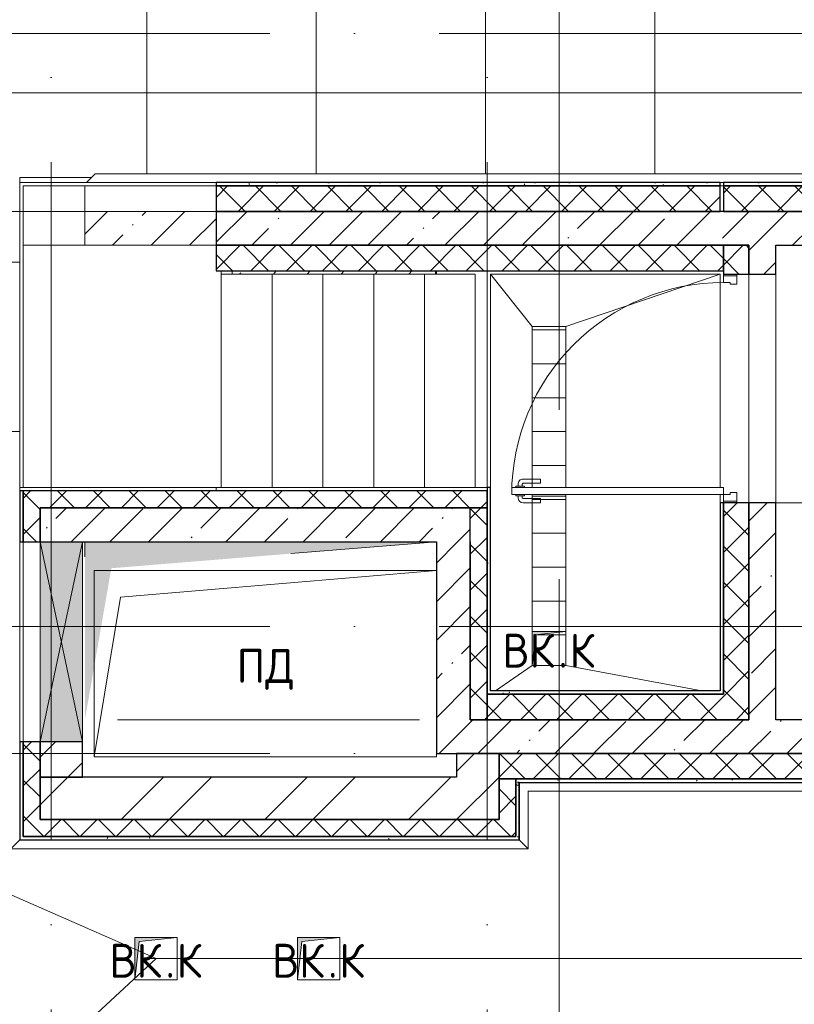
# Model space of a CAD drawing. Header units: millimetres. Extents: x -30540 to 143646, y -11730 to 123410.
# Tile 6 of 114: x -3750 to 824, y 37620 to 43432. Entities that reach past the tile are written whole.
import ezdxf

# ---------------------------------------------------------------- set-up
doc = ezdxf.new("R2010")
doc.units = ezdxf.units.MM
doc.linetypes.add('ADSK_Линия сетки', pattern=[5000, 4000, -500, 0, -500])
for name, color, linetype, lineweight in [('A-____-NOTE-TEXT', 7, 'Continuous', 18), ('A-DETL-____-THIN', 7, 'Continuous', 9), ('A-DOOR-____-MCUT', 7, 'Continuous', 9), ('A-DOOR-____-OTLN', 7, 'Continuous', 18), ('A-DOOR-FRAM-MCUT', 7, 'Continuous', 9), ('A-DOOR-OPNG-OTLN', 7, 'Continuous', 18), ('A-FLOR-____-OTLN', 7, 'Continuous', 18), ('A-FLOR-____-PATT', 7, 'Continuous', 18), ('A-GENM-____-OTLN', 7, 'Continuous', 18), ('A-GLAZ-____-MCUT', 7, 'Continuous', 9), ('A-GLAZ-____-OTLN', 7, 'Continuous', 18), ('A-ROOF-____-OTLN', 7, 'Continuous', 18), ('A-ROOF-____-PATT', 7, 'Continuous', 18), ('A-WALL-____-MCUT', 7, 'Continuous', 40), ('A-WALL-____-OTLN', 7, 'Continuous', 18), ('A-WALL-____-PATT', 7, 'Continuous', 40), ('M-EQPM-____-OTLN', 7, 'Continuous', 18), ('P-SANR-FIXT-OTLN', 7, 'Continuous', 18), ('S-GRID-____-OTLN', 7, 'Continuous', 9), ('S-STRS-____-OTLN', 7, 'Continuous', 18)]:
    doc.layers.add(name, color=color, linetype=linetype, lineweight=lineweight)
doc.styles.add('GOST Common', font='GOST_Common.ttf', dxfattribs={"height": 200})
pattern_1 = [(45, (0, 0), (-424.264, 424.264), []), (45, (0, 282.8), (-424.264, 424.264), [])]
pattern_2 = [(45, (0, 0), (-228.0985, 228.0985), []), (45, (228.1, 0), (-228.0985, 228.0985), [403.225, -80.645, 6.706, -73.939])]
pattern_3 = [(45, (0, 0), (-106.066, 106.066), []), (135, (0, 0), (-106.066, -106.066), [])]
pattern_4 = [(0, (0, 0), (406.4, 101.6), [6.706, -298.094, 6.706, -298.094, -1625.6]), (0, (0, 0), (406.4, 101.6), [-609.6, 6.706, -602.894, 6.706, -298.094, -711.2]), (0, (0, 0), (406.4, 101.6), [-1524, 6.706, -196.494, 6.706, -501.294]), (120, (152.4, 50.8), (-291.18818, 301.15272), [6.706, -298.094, 6.706, -298.094, -1625.6]), (120, (152.4, 50.8), (-291.18818, 301.15272), [-609.6, 6.706, -602.894, 6.706, -298.094, -711.2]), (120, (152.4, 50.8), (-291.18818, 301.15272), [-1524, 6.706, -196.494, 6.706, -501.294]), (240, (203.2, 254), (-115.21182, -402.75272), [6.706, -298.094, 6.706, -298.094, -1625.6]), (240, (203.2, 254), (-115.21182, -402.75272), [-609.6, 6.706, -602.894, 6.706, -298.094, -711.2]), (240, (203.2, 254), (-115.21182, -402.75272), [-1524, 6.706, -196.494, 6.706, -501.294])]
pattern_5 = [(0, (0, 0), (0, 200), [])]
pattern_6 = [(45, (21664.7, -28150), (-228.0985, 228.0985), []), (45, (21892.8, -28150), (-228.0985, 228.0985), [403.225, -80.645, 6.706, -73.939])]

# ---------------------------------------------------------------- blocks, each defined once
blk = doc.blocks.new('АР_Отверстие прямоугольное - ОВВ-8698579-Кровля')
at = {"layer": 'A-GLAZ-____-OTLN', "lineweight": 13, "true_color": 0xf9f9f9}
blk.add_hatch(color=7, dxfattribs=at).paths.add_polyline_path([(715, -125), (715, 125), (-465, 125), (-465, -125), (216.7, -125)])
at = {"layer": 'A-GLAZ-____-MCUT', "color": 254, "lineweight": 15, "true_color": 0xcccccc}
for p, q in [((-465, 125), (-465, -125)), ((715, 125), (715, -125))]:
    blk.add_line(p, q, dxfattribs=at)
at = {"layer": 'A-GLAZ-____-OTLN', "color": 254, "lineweight": 5, "true_color": 0xcccccc}
for p, q in [((715, 125), (-465, -125)), ((-465, 125), (715, -125))]:
    blk.add_line(p, q, dxfattribs=at)
at = {"layer": 'A-GLAZ-____-OTLN', "color": 254, "lineweight": 13, "true_color": 0xcccccc}
for p, q in [((715, 125), (-465, 125)), ((-465, 125), (-465, -125)), ((715, -125), (715, 125)), ((-465, -125), (715, -125))]:
    blk.add_line(p, q, dxfattribs=at)
blk = doc.blocks.new('Л_Перекрытие на кровлю - Л_Перекрытие на кровлю-7180993-Кровля')
at = {"layer": 'A-FLOR-____-PATT', "lineweight": 5, "true_color": 0xcccccc}
h = blk.add_hatch(dxfattribs=at)
h.set_pattern_fill('FP_5', color=254, style=0, pattern_type=2)
h.set_pattern_definition(pattern_6)
h.paths.add_polyline_path([(19105, 13780), (19169.4, 13780), (19169.4, 13800), (19105, 13800)])
h.paths.add_polyline_path([(19075, 13950), (19075, 14150), (18300, 14150), (18300, 13950), (18779.8, 13950)])
h = blk.add_hatch(dxfattribs=at)
h.set_pattern_fill('FP_4', color=254, style=0, pattern_type=2)
h.set_pattern_definition([(48.775, (21085.18, -28150), (-199.8647, 228.0975), []), (48.775, (21285.04, -28150), (-199.8647, 228.0975), [379.091, -75.818, 6.304, -69.514])])
h.paths.add_polyline_path([(19204.7, 13780), (20369.4, 13780), (20369.4, 13800), (19169.4, 13800), (19169.4, 13780)])
h = blk.add_hatch(dxfattribs=at)
h.set_pattern_fill('FP_5', color=254, style=0, pattern_type=2)
h.set_pattern_definition(pattern_6)
h.paths.add_polyline_path([(20375, 13780), (20375, 13800), (20369.4, 13800), (20369.4, 13780)])
at = {"layer": 'A-FLOR-____-OTLN', "color": 254, "lineweight": 13, "true_color": 0xcccccc}
for p, q in [((18300, 14150), (18300, 13950)), ((19169.4, 13800), (19169.4, 13780)), ((20369.4, 13780), (20369.4, 13800)), ((20375, 13800), (20375, 13780))]:
    blk.add_line(p, q, dxfattribs=at)
blk = doc.blocks.new('АР_Проем - Настраиваемый-8114129-Кровля')
at = {"layer": 'A-DOOR-OPNG-OTLN', "color": 254, "lineweight": 13, "true_color": 0xcccccc}
for p, q in [((-675, 80), (675, 80)), ((-675, -80), (675, -80))]:
    blk.add_line(p, q, dxfattribs=at)
blk = doc.blocks.new('АР_Дверь однопольная - 1350х1900h_1200__Глухая_Кровля-8033058-Кровля')
at = {"layer": 'A-DOOR-____-MCUT', "color": 254, "lineweight": 15, "true_color": 0xcccccc}
for p, q in [((-625, 1325), (-625, 75)), ((-585, 1325), (-625, 1325)), ((-585, 75), (-585, 1325)), ((-625, 75), (-585, 75))]:
    blk.add_line(p, q, dxfattribs=at)
at = {"layer": 'A-DOOR-____-OTLN', "color": 254, "lineweight": 5, "true_color": 0xcccccc}
for p, q in [((-633, 1287.5), (-645, 1287.5)), ((-633, 1300), (-633, 1250)), ((-625, 1300), (-633, 1300)), ((-585, 1300), (-577, 1300)), ((-577, 1300), (-577, 1250)), ((-577, 1287.5), (-565, 1287.5)), ((-675, 1155), (-675, 1257.5)), ((-650, 1155), (-650, 1257.5)), ((-633, 1262.5), (-645, 1262.5)), ((-633, 1250), (-625, 1250)), ((-577, 1250), (-585, 1250)), ((-577, 1262.5), (-565, 1262.5)), ((-560, 1155), (-560, 1257.5)), ((-535, 1155), (-535, 1257.5)), ((-650, 1155), (-675, 1155)), ((-560, 1155), (-535, 1155))]:
    blk.add_line(p, q, dxfattribs=at)
for centre, radius, start, end in [((-645, 1257.5), 30, 90, 180), ((-565, 1257.5), 30, 360, 90), ((-645, 1257.5), 4.99, 90, 180), ((-565, 1257.5), 4.99, 360, 90)]:
    blk.add_arc(centre, radius, start, end, dxfattribs=at)
at = {"layer": 'A-DOOR-____-OTLN', "color": 254, "lineweight": 13, "true_color": 0xcccccc}
blk.add_arc((-625, 75), 1250, 360, 90, dxfattribs=at)
at = {"layer": 'A-DOOR-FRAM-MCUT', "color": 254, "lineweight": 15, "true_color": 0xcccccc}
for p, q in [((-665, 75), (-675, 75)), ((-625, 75), (-665, 75)), ((-665, 75), (-665, -5)), ((-625, 35), (-625, 75)), ((665, 75), (625, 75)), ((625, 75), (625, 35)), ((665, -5), (665, 75)), ((665, 75), (675, 75)), ((-615, 35), (-625, 35)), ((-615, -5), (-615, 35)), ((625, 35), (615, 35)), ((615, 35), (615, -5)), ((-665, -5), (-675, -5)), ((-665, -5), (-615, -5)), ((615, -5), (665, -5)), ((665, -5), (675, -5))]:
    blk.add_line(p, q, dxfattribs=at)
blk = doc.blocks.new('_GM_Dt-St-D_Фартук гнутый из оцинкованной стали_Пристенный_Тип 1__c-верхняя кромка с отгибом_ - ФС-1_3_50х70У100-1_5_t__RAL7016-9089318-Кровля')
at = {"layer": 'A-GENM-____-OTLN', "color": 254, "lineweight": 13, "true_color": 0xcccccc}
for p, q in [((0, 0), (50, 50)), ((0, 0), (8761.5, 0)), ((0, 0), (0, -1.5)), ((50, 50), (8811.5, 50)), ((0, -1.5), (765, -1.5)), ((3740, -1.5), (3760, -1.5))]:
    blk.add_line(p, q, dxfattribs=at)
blk = doc.blocks.new('_GM_Dt-St-D_Фартук гнутый из оцинкованной стали_Пристенный_Тип 1__c-верхняя кромка с отгибом_ - ФС-1_3_50х70У100-1_5_t__RAL7016-9083156-Кровля')
at = {"layer": 'A-GENM-____-OTLN', "color": 254, "lineweight": 13, "true_color": 0xcccccc}
for p, q in [((6856.5, 0), (0, 0)), ((6856.5, 1.5), (6205, 1.5)), ((6856.5, 0), (6856.5, 1.5)), ((6856.5, 0), (6906.5, -50)), ((6906.5, -50), (50, -50))]:
    blk.add_line(p, q, dxfattribs=at)
blk = doc.blocks.new('_GM_Dt-St-D_Фартук гнутый из оцинкованной стали_Пристенный_Тип 1__c-верхняя кромка с отгибом_ - ФС-1_3_50х70У100-1_5_t__RAL7016-9083175-Кровля')
at = {"layer": 'A-GENM-____-OTLN', "color": 254, "lineweight": 13, "true_color": 0xcccccc}
for p, q in [((0, 0), (341.5, 0)), ((50, 50), (391.5, 50)), ((391.5, 50), (341.5, 0)), ((341.5, -1.5), (341.5, 0))]:
    blk.add_line(p, q, dxfattribs=at)
blk = doc.blocks.new('_GM_Dt-St-D_Фартук гнутый из оцинкованной стали_Пристенный_Тип 1__c-верхняя кромка с отгибом_ - ФС-1_3_50х70У100-1_5_t__RAL7016-9083172-Кровля')
at = {"layer": 'A-GENM-____-OTLN', "color": 254, "lineweight": 13, "true_color": 0xcccccc}
for p, q in [((50, 1.5), (50, 0)), ((3003, 0), (50, 0)), ((3003, 0), (3003, 1.5)), ((3003, 0), (3053, -50)), ((0, -50), (50, 0)), ((3053, -50), (0, -50))]:
    blk.add_line(p, q, dxfattribs=at)
blk = doc.blocks.new('АР_Канал вертикальный прямоугольный - ДУ_ПД-8994905-Кровля')
at = {"layer": 'M-EQPM-____-OTLN', "lineweight": 13, "true_color": 0xe2e2e2}
blk.add_hatch(color=254, dxfattribs=at).paths.add_polyline_path([(-1037.5, -525), (-881.3, 368.8), (1037.5, 525), (-1037.5, 525), (-1037.5, -156.7)])
at = {"layer": 'M-EQPM-____-OTLN', "color": 253, "lineweight": 13, "true_color": 0xaaaaaa}
for p, q in [((1037.5, 525), (-1037.5, 525)), ((-1037.5, 525), (-1037.5, 436.2)), ((1037.5, 525), (-1037.5, 525)), ((-1037.5, 525), (-1037.5, 436.2)), ((-1037.5, 436.2), (-1037.5, 525)), ((-1037.5, 525), (1037.5, 525)), ((177.9, 455), (1037.5, 525)), ((177.9, 455), (1037.5, 525)), ((1037.5, 455), (1037.5, 525)), ((1037.5, 525), (1037.5, 455)), ((-844.8, -525), (937.5, -525)), ((937.5, -525), (-844.8, -525))]:
    blk.add_line(p, q, dxfattribs=at)
blk = doc.blocks.new('АР_Канал вертикальный прямоугольный - ПД-9096066-Кровля')
at = {"layer": 'A-GENM-____-OTLN', "color": 253, "lineweight": 13, "true_color": 0xaaaaaa}
for p, q in [((-1010, -550), (-1010, 550)), ((-1010, 550), (1010, 550))]:
    blk.add_line(p, q, dxfattribs=at)
at = {"layer": 'M-EQPM-____-OTLN', "color": 253, "lineweight": 13, "true_color": 0xaaaaaa}
for p, q in [((-1010, -550), (-1010, 550)), ((-1010, 550), (1010, 550)), ((-854, 394), (1010, 550)), ((1010, 550), (1010, -550)), ((-1010, -550), (-854, 394)), ((1010, -550), (-1010, -550))]:
    blk.add_line(p, q, dxfattribs=at)
blk = doc.blocks.new('АР_Канал вертикальный прямоугольный - ВК_К-8032841-Кровля')
at = {"layer": 'M-EQPM-____-OTLN', "lineweight": 13, "true_color": 0xe2e2e2}
blk.add_hatch(color=254, dxfattribs=at).paths.add_polyline_path([(-125, -125), (-100, 100), (125, 125), (-125, 125)])
at = {"layer": 'M-EQPM-____-OTLN', "color": 253, "lineweight": 13, "true_color": 0xaaaaaa}
for p, q in [((125, 125), (-125, 125)), ((-125, 125), (-125, -125)), ((125, 125), (-125, 125)), ((-125, 125), (-125, -125)), ((-125, -125), (-125, 125)), ((-125, 125), (125, 125)), ((-100, 100), (125, 125)), ((-100, 100), (125, 125)), ((125, -125), (125, 125)), ((125, 125), (125, -125)), ((-125, -125), (-100, 100)), ((-125, -125), (-100, 100)), ((-125, -125), (125, -125)), ((125, -125), (-125, -125))]:
    blk.add_line(p, q, dxfattribs=at)
blk = doc.blocks.new('АР_Канал вертикальный прямоугольный - ВК_К-8680733-Кровля')
at = {"layer": 'M-EQPM-____-OTLN', "lineweight": 13, "true_color": 0xe2e2e2}
blk.add_hatch(color=254, dxfattribs=at).paths.add_polyline_path([(-100, -100), (-80, 80), (100, 100), (-100, 100), (-100, -51.7)])
at = {"layer": 'M-EQPM-____-OTLN', "color": 253, "lineweight": 13, "true_color": 0xaaaaaa}
for p, q in [((100, 100), (-100, 100)), ((-100, 100), (-100, -100)), ((100, 100), (-100, 100)), ((-100, 100), (-100, -100)), ((-100, -100), (-100, 100)), ((-100, 100), (100, 100)), ((-100, -100), (-80, 80)), ((-100, -100), (-80, 80)), ((-80, 80), (100, 100)), ((-80, 80), (100, 100)), ((100, -100), (100, 100)), ((100, 100), (100, -100)), ((-100, -100), (100, -100)), ((100, -100), (-100, -100))]:
    blk.add_line(p, q, dxfattribs=at)
blk = doc.blocks.new('Воронка_21 - 2In Diameter-V30-Кровля')
at = {"layer": 'A-DETL-____-THIN', "color": 253, "lineweight": 5, "true_color": 0xaaaaaa}
for p, q in [((-7040.9, 82050), (-6888.5, 82050)), ((-7040.9, 82050), (-6888.5, 82050)), ((-6988.2, 82050), (-6937.4, 82050)), ((-6988.2, 82050), (-6937.4, 82050)), ((-6962.8, 82050), (-6964.7, 82050)), ((-6962.8, 82050), (-6964.7, 82050))]:
    blk.add_line(p, q, dxfattribs=at)
blk = doc.blocks.new('Наметкина 10_РД_АР_К1_отсоединено_rvt-1-Кровля')
at = {"layer": 'A-FLOR-____-PATT', "lineweight": 5, "true_color": 0xcccccc}
h = blk.add_hatch(dxfattribs=at)
h.set_pattern_fill('FP_9', color=254, style=0, pattern_type=2)
h.set_pattern_definition(pattern_5)
h.paths.add_polyline_path([(-724.7, 40620), (-524.7, 40620), (-524.7, 40630), (-724.7, 40630)])
h.paths.add_polyline_path([(-524.7, 40670), (-524.7, 41620), (-724.7, 41620), (-724.7, 40670)])
h = blk.add_hatch(dxfattribs=at)
h.set_pattern_fill('FP_9', color=254, style=0, pattern_type=2)
h.set_pattern_definition(pattern_5)
h.paths.add_polyline_path([(-704.7, 39620), (-524.7, 39620), (-524.7, 39820), (-704.7, 39800), (-724.7, 39620)])
h.paths.add_polyline_path([(-704.7, 39820), (-524.7, 39820), (-524.7, 40620), (-724.7, 40620), (-724.7, 39820)])
at = {"layer": 'A-ROOF-____-PATT', "lineweight": 5, "true_color": 0xe4e4e4}
h = blk.add_hatch(dxfattribs=at)
h.set_pattern_fill('FP_6', color=254, style=0, pattern_type=2)
h.set_pattern_definition([(0, (0, 0), (0, 1000), []), (90, (0, 0), (-1000, 6e-14), [])])
h.paths.add_polyline_path([(3245.8, 32164), (8725.3, 32164), (8725.3, 43350), (935.3, 43350), (935.3, 54289), (-1644.7, 54289), (-1644.7, 60150), (-464.7, 60150), (-464.7, 69650), (1013.8, 69650), (1012.3, 81278.5), (-1636.2, 81278.5), (-1636.2, 86641.5), (-564.7, 86641.5), (-564.7, 91950), (655.3, 91950), (655.3, 88074), (1555.3, 88074), (1555.3, 91850), (4135.3, 91850), (4135.3, 88074), (5035.3, 88074), (5035.3, 92950), (-11844.7, 92950), (-11844.7, 87234), (-10944.7, 87234), (-10944.7, 91950), (-8944.7, 91950), (-8944.7, 89950), (-8964.7, 89950), (-8964.7, 81980), (-13264.7, 81980), (-13264.7, 80980), (-7964.7, 80980), (-7964.7, 86374), (-6114.7, 86374), (-6114.7, 91950), (-1664.7, 91950), (-1664.7, 87470), (-2464.7, 87470), (-2464.7, 85540), (-4939.3, 85540), (-4939.3, 83313.9), (-4582.2, 83520), (-4577.2, 83511.3), (-4939.3, 83302.3), (-4939.3, 83171.5), (-3443.5, 83171.5), (-4032.2, 83511.3), (-4027.2, 83520), (-3423.5, 83171.5), (-2708.2, 83170), (-2708.2, 79971.5), (113.8, 79971.5), (113.8, 79650), (135.3, 79650), (113.8, 79647.6), (113.8, 72890), (-2634.7, 72890), (-2634.7, 77050), (-12364.7, 77050), (-12364.7, 60150), (-2644.7, 60150), (-2644.7, 56441.5), (-2423.2, 56439.9), (-2423.2, 55268.5), (-2644.7, 55268.5), (-2644.7, 54289), (-3224.7, 54289), (-3224.3, 49541.5), (-2224.7, 49541.5), (-2224.7, 53389), (-164.7, 53389), (-164.7, 43954), (-5124.7, 43954), (-5123.2, 43431.5), (-5073.2, 43431.5), (-5073.2, 41668.5), (-5124.7, 41668.5), (-5124.7, 40650), (-3749.7, 40650), (-3749.7, 42500), (-3326.2, 42500), (-3304.7, 42521.5), (5456.8, 42521.5), (5456.8, 42500), (7825.3, 42500), (7825.3, 33064), (-5614.7, 33064), (-5614.7, 35439), (-2114.7, 35439), (-2114.7, 36339), (-6514.7, 36339), (-6514.7, 33064), (-11464.7, 33064), (-11464.7, 38676.9), (-8114.7, 38676.9), (-8114.7, 39950), (-11064.7, 39950), (-11062.7, 41950), (-8114.7, 41949), (-8114.7, 46108.5), (-5124.7, 46108.5), (-5124.7, 43980), (-4214.7, 43980), (-4214.7, 47208.5), (-6206.2, 47208.5), (-6206.2, 47964), (-9014.7, 47964), (-9015.7, 42949), (-11464.7, 42949), (-11464.7, 55136), (-12364.7, 55136), (-12364.7, 32164), (-4928.5, 32164)])
h.paths.add_polyline_path([(-9015.7, 61050), (-11464.7, 61050), (-11464.7, 66650), (-8064.7, 66650), (-8064.7, 71650), (-8964.7, 71650), (-8964.7, 67650), (-11464.7, 67650), (-11464.7, 76050), (-3634.7, 76050), (-3634.7, 71890), (-1464.7, 71890), (-1464.7, 61050), (-4928.5, 61050)])
at = {"layer": 'A-WALL-____-PATT', "lineweight": 5, "true_color": 0xcccccc}
h = blk.add_hatch(dxfattribs=at)
h.set_pattern_fill('FP_8', color=254, style=0, pattern_type=2)
h.set_pattern_definition(pattern_4)
h.paths.add_polyline_path([(385.3, 42450), (385.3, 42470), (-2589.7, 42470), (-2589.7, 42450), (-841.3, 42450)])
h = blk.add_hatch(dxfattribs=at)
h.set_pattern_fill('FP_3', color=254, style=0, pattern_type=2)
h.set_pattern_definition(pattern_3)
h.paths.add_polyline_path([(385.3, 42300), (385.3, 42450), (-2589.7, 42450), (-2589.7, 42300), (-841.3, 42300)])
h = blk.add_hatch(dxfattribs=at)
h.set_pattern_fill('FP_8', color=254, style=0, pattern_type=2)
h.set_pattern_definition(pattern_4)
h.paths.add_polyline_path([(405.3, 42450), (5385.3, 42450), (5385.3, 42470), (405.3, 42470)])
h = blk.add_hatch(dxfattribs=at)
h.set_pattern_fill('FP_3', color=254, style=0, pattern_type=2)
h.set_pattern_definition(pattern_3)
h.paths.add_polyline_path([(5235.3, 42300), (5235.3, 42450), (405.3, 42450), (405.3, 42300), (3245.8, 42300)])
h = blk.add_hatch(dxfattribs=at)
h.set_pattern_fill('FP_1', color=254, style=0, pattern_type=2)
h.set_pattern_definition(pattern_2)
h.paths.add_polyline_path([(5035.3, 42100), (5035.3, 42300), (-2589.7, 42300), (-2589.7, 42100), (3245.8, 42100)])
h = blk.add_hatch(dxfattribs=at)
h.set_pattern_fill('FP_3', color=254, style=0, pattern_type=2)
h.set_pattern_definition(pattern_3)
h.paths.add_polyline_path([(405.3, 41950), (405.3, 42100), (-2589.7, 42100), (-2589.7, 41950), (-841.3, 41950)])
h = blk.add_hatch(dxfattribs=at)
h.set_pattern_fill('FP_3', color=254, style=0, pattern_type=2)
h.set_pattern_definition(pattern_3)
h.paths.add_polyline_path([(555.3, 41930), (555.3, 42100), (405.3, 42100), (405.3, 41930)])
h = blk.add_hatch(dxfattribs=at)
h.set_pattern_fill('FP_1', color=254, style=0, pattern_type=2)
h.set_pattern_definition(pattern_2)
h.paths.add_polyline_path([(715.3, 39300), (715.3, 40580), (555.3, 40580), (555.3, 39300)])
h.paths.add_polyline_path([(715.3, 41930), (715.3, 42100), (555.3, 42100), (555.3, 41930)])
h = blk.add_hatch(dxfattribs=at)
h.set_pattern_fill('FP_3', color=254, style=0, pattern_type=2)
h.set_pattern_definition(pattern_3)
h.paths.add_polyline_path([(-3629.7, 38610), (-3629.7, 39170), (-3729.7, 39170), (-3729.7, 38610)])
h.paths.add_polyline_path([(-3729.7, 40350), (-3629.7, 40350), (-3629.7, 40650), (-3729.7, 40650)])
h = blk.add_hatch(dxfattribs=at)
h.set_pattern_fill('FP_3', color=254, style=0, pattern_type=2)
h.set_pattern_definition(pattern_3)
h.paths.add_polyline_path([(-2589.7, 40550), (-2589.7, 40650), (-3629.7, 40650), (-3629.7, 40550), (-2884.9, 40550)])
h = blk.add_hatch(dxfattribs=at)
h.set_pattern_fill('FP_3', color=254, style=0, pattern_type=2)
h.set_pattern_definition(pattern_3)
h.paths.add_polyline_path([(-989.7, 40550), (-989.7, 40650), (-2589.7, 40650), (-2589.7, 40550), (-1863.1, 40550)])
h = blk.add_hatch(dxfattribs=at)
h.set_pattern_fill('FP_8', color=254, style=0, pattern_type=2)
h.set_pattern_definition(pattern_4)
h.paths.add_polyline_path([(-969.7, 39450), (-969.7, 40670), (-989.7, 40670), (-989.7, 39450)])
h = blk.add_hatch(dxfattribs=at)
h.set_pattern_fill('FP_3', color=254, style=0, pattern_type=2)
h.set_pattern_definition(pattern_3)
h.paths.add_polyline_path([(555.3, 39300), (555.3, 40580), (405.3, 40580), (405.3, 39300)])
h = blk.add_hatch(dxfattribs=at)
h.set_pattern_fill('FP_1', color=254, style=0, pattern_type=2)
h.set_pattern_definition(pattern_2)
h.paths.add_polyline_path([(-3364.7, 40350), (-2589.7, 40350), (-2589.7, 40550), (-3629.7, 40550), (-3629.7, 40350), (-3379.7, 40350)])
h = blk.add_hatch(dxfattribs=at)
h.set_pattern_fill('FP_1', color=254, style=0, pattern_type=2)
h.set_pattern_definition(pattern_2)
h.paths.add_polyline_path([(-1289.7, 40350), (-1089.7, 40350), (-1089.7, 40550), (-2589.7, 40550), (-2589.7, 40350), (-1863.1, 40350)])
h = blk.add_hatch(dxfattribs=at)
h.set_pattern_fill('FP_3', color=254, style=0, pattern_type=2)
h.set_pattern_definition(pattern_3)
h.paths.add_polyline_path([(-1089.7, 39300), (-989.7, 39300), (-989.7, 40550), (-1089.7, 40550), (-1089.7, 39668.3)])
h = blk.add_hatch(dxfattribs=at)
h.set_pattern_fill('FP_1', color=254, style=0, pattern_type=2)
h.set_pattern_definition(pattern_2)
h.paths.add_polyline_path([(-1089.7, 39100), (-1089.7, 40350), (-1289.7, 40350), (-1289.7, 39100)])
h = blk.add_hatch(dxfattribs=at)
h.set_pattern_fill('FP_8', color=254, style=0, pattern_type=2)
h.set_pattern_definition(pattern_4)
h.paths.add_polyline_path([(-969.7, 39450), (385.3, 39450), (385.3, 39470), (-969.7, 39470)])
h = blk.add_hatch(dxfattribs=at)
h.set_pattern_fill('FP_3', color=254, style=0, pattern_type=2)
h.set_pattern_definition(pattern_3)
h.paths.add_polyline_path([(405.3, 39300), (405.3, 39450), (-989.7, 39450), (-989.7, 39300), (180.4, 39300)])
h = blk.add_hatch(dxfattribs=at)
h.set_pattern_fill('FP_1', color=254, style=0, pattern_type=2)
h.set_pattern_definition(pattern_2)
h.paths.add_polyline_path([(5035.3, 39100), (5035.3, 39300), (-1089.7, 39300), (-1089.7, 39100), (3245.8, 39100)])
h = blk.add_hatch(dxfattribs=at)
h.set_pattern_fill('FP_2', color=254, style=0, pattern_type=2)
h.set_pattern_definition(pattern_1)
h.paths.add_polyline_path([(-3379.7, 38960), (-3379.7, 39170), (-3629.7, 39170), (-3629.7, 38960)])
h = blk.add_hatch(dxfattribs=at)
h.set_pattern_fill('FP_2', color=254, style=0, pattern_type=2)
h.set_pattern_definition(pattern_1)
h.paths.add_polyline_path([(-919.7, 38710), (-919.7, 39100), (-1169.7, 39100), (-1169.7, 38710)])
h = blk.add_hatch(dxfattribs=at)
h.set_pattern_fill('FP_3', color=254, style=0, pattern_type=2)
h.set_pattern_definition(pattern_3)
h.paths.add_polyline_path([(5235.3, 38950), (5235.3, 39100), (-919.7, 39100), (-919.7, 38950), (3245.8, 38950)])
h = blk.add_hatch(dxfattribs=at)
h.set_pattern_fill('FP_2', color=254, style=0, pattern_type=2)
h.set_pattern_definition(pattern_1)
h.paths.add_polyline_path([(-1169.7, 38710), (-1169.7, 38960), (-3629.7, 38960), (-3629.7, 38710), (-2884.9, 38710)])
h = blk.add_hatch(dxfattribs=at)
h.set_pattern_fill('FP_3', color=254, style=0, pattern_type=2)
h.set_pattern_definition(pattern_3)
h.paths.add_polyline_path([(-919.7, 38710), (-819.7, 38710), (-819.7, 38950), (-919.7, 38950)])
h = blk.add_hatch(dxfattribs=at)
h.set_pattern_fill('FP_8', color=254, style=0, pattern_type=2)
h.set_pattern_definition(pattern_4)
h.paths.add_polyline_path([(3245.8, 38930), (5405.3, 38930), (5405.3, 38950), (-789.7, 38950), (-789.7, 38930), (1202.2, 38930)])
h.paths.add_polyline_path([(-809.7, 38930), (-809.7, 38950), (-819.7, 38950), (-819.7, 38930)])
h = blk.add_hatch(dxfattribs=at)
h.set_pattern_fill('FP_8', color=254, style=0, pattern_type=2)
h.set_pattern_definition(pattern_4)
h.paths.add_polyline_path([(-799.7, 38610), (-799.7, 38930), (-819.7, 38930), (-819.7, 38610)])
h = blk.add_hatch(dxfattribs=at)
h.set_pattern_fill('FP_3', color=254, style=0, pattern_type=2)
h.set_pattern_definition(pattern_3)
h.paths.add_polyline_path([(-819.7, 38610), (-819.7, 38710), (-3629.7, 38710), (-3629.7, 38610), (-841.3, 38610)])
h = blk.add_hatch(dxfattribs=at)
h.set_pattern_fill('FP_8', color=254, style=0, pattern_type=2)
h.set_pattern_definition(pattern_4)
h.paths.add_polyline_path([(-799.7, 38590), (-799.7, 38610), (-3749.7, 38610), (-3749.7, 38590), (-841.3, 38590)])
at = {"layer": 'A-FLOR-____-OTLN', "color": 254, "lineweight": 13, "true_color": 0xcccccc}
for p, q in [((-3364.7, 42100), (-3364.7, 42300)), ((-2589.7, 42100), (-3729.7, 42100)), ((-3729.7, 42100), (-3729.7, 40670)), ((-2559.7, 40670), (-2559.7, 41950)), ((-1289.7, 41950), (-1289.7, 41930)), ((-969.7, 41930), (385.3, 41930)), ((-969.7, 40670), (-969.7, 41930)), ((-969.7, 41930), (-724.7, 41620)), ((-524.7, 41620), (385.3, 41930)), ((385.3, 41930), (385.3, 40670)), ((715.3, 41930), (715.3, 40580)), ((-524.7, 41620), (-724.7, 41620)), ((-724.7, 41620), (-724.7, 40670)), ((-724.7, 41620), (-524.7, 41620)), ((-724.7, 40670), (-724.7, 41620)), ((-524.7, 40670), (-524.7, 41620)), ((-524.7, 40670), (-524.7, 41620)), ((-724.7, 40630), (-724.7, 40620)), ((-724.7, 39620), (-724.7, 40630)), ((-524.7, 40620), (-524.7, 40630)), ((-524.7, 39620), (-524.7, 40630)), ((385.3, 40630), (385.3, 40580)), ((-524.7, 40620), (-724.7, 40620)), ((-724.7, 40620), (-724.7, 39620)), ((-724.7, 40620), (-524.7, 40620)), ((-524.7, 39620), (-524.7, 40620)), ((715.3, 40580), (1705.3, 40580)), ((-940.9, 39470), (-724.7, 39620)), ((-724.7, 39620), (-524.7, 39620)), ((-724.7, 39620), (-524.7, 39620)), ((-524.7, 39620), (278.2, 39470))]:
    blk.add_line(p, q, dxfattribs=at)
at = {"layer": 'A-ROOF-____-OTLN', "color": 254, "lineweight": 13, "true_color": 0xcccccc}
for p, q in [((-3749.7, 40670), (-3749.7, 42500)), ((-3749.7, 42500), (-3326.2, 42500)), ((-3354.7, 42470), (-3749.7, 42470)), ((-3749.7, 42470), (-3354.7, 42470)), ((-3729.7, 42100), (-3729.7, 42450)), ((-3729.7, 42450), (-3364.7, 42450)), ((-2944.7, 37890), (-5073.2, 38825.6)), ((-4621.2, 36339), (-2944.7, 37890)), ((-2944.7, 37890), (5035.3, 37890))]:
    blk.add_line(p, q, dxfattribs=at)
at = {"layer": 'A-WALL-____-MCUT', "color": 254, "lineweight": 30, "true_color": 0xcccccc}
for p, q in [((385.3, 42470), (-2589.7, 42470)), ((-2589.7, 42470), (-2589.7, 42450)), ((385.3, 42450), (-2589.7, 42450)), ((-2589.7, 42450), (-2589.7, 42300)), ((-2589.7, 42450), (385.3, 42450)), ((385.3, 42450), (385.3, 42470)), ((385.3, 42300), (385.3, 42450)), ((5385.3, 42470), (405.3, 42470)), ((405.3, 42470), (405.3, 42450)), ((5235.3, 42450), (405.3, 42450)), ((405.3, 42450), (405.3, 42300)), ((405.3, 42450), (5385.3, 42450)), ((-2589.7, 42300), (385.3, 42300)), ((5035.3, 42300), (-2589.7, 42300)), ((-2589.7, 42300), (-2589.7, 42100)), ((405.3, 42300), (5235.3, 42300)), ((-2589.7, 42100), (555.3, 42100)), ((405.3, 42100), (-2589.7, 42100)), ((-2589.7, 42100), (-2589.7, 41950)), ((405.3, 41950), (405.3, 42100)), ((555.3, 42100), (405.3, 42100)), ((405.3, 42100), (405.3, 41930)), ((555.3, 42100), (555.3, 41930)), ((555.3, 41930), (555.3, 42100)), ((715.3, 41930), (715.3, 42100)), ((715.3, 42100), (5035.3, 42100)), ((-2589.7, 41950), (405.3, 41950)), ((405.3, 41930), (555.3, 41930)), ((555.3, 41930), (715.3, 41930)), ((-3749.7, 40650), (-3749.7, 40350)), ((-3729.7, 40650), (-3749.7, 40650)), ((-3729.7, 40650), (-3729.7, 40350)), ((-3629.7, 40650), (-3729.7, 40650)), ((-3729.7, 40350), (-3729.7, 40650)), ((-2589.7, 40650), (-3629.7, 40650)), ((-989.7, 40650), (-2589.7, 40650)), ((-969.7, 40670), (-989.7, 40670)), ((-989.7, 40670), (-989.7, 39450)), ((-989.7, 40550), (-989.7, 40650)), ((-969.7, 39470), (-969.7, 40670)), ((405.3, 40580), (385.3, 40580)), ((385.3, 40580), (385.3, 39470)), ((405.3, 39450), (405.3, 40580)), ((555.3, 40580), (405.3, 40580)), ((405.3, 40580), (405.3, 39450)), ((715.3, 40580), (555.3, 40580)), ((555.3, 40580), (555.3, 39300)), ((555.3, 39300), (555.3, 40580)), ((715.3, 39300), (715.3, 40580)), ((-3629.7, 40350), (-3629.7, 40550)), ((-2589.7, 40550), (-3629.7, 40550)), ((-3629.7, 40550), (-3629.7, 40350)), ((-3629.7, 40550), (-2589.7, 40550)), ((-1089.7, 40550), (-2589.7, 40550)), ((-2589.7, 40550), (-989.7, 40550)), ((-1089.7, 40350), (-1089.7, 40550)), ((-989.7, 40550), (-1089.7, 40550)), ((-989.7, 39300), (-989.7, 40550)), ((-3749.7, 40350), (-3729.7, 40350)), ((-3729.7, 40350), (-3629.7, 40350)), ((-3629.7, 40350), (-3379.7, 40350)), ((-3379.7, 40350), (-2589.7, 40350)), ((-2589.7, 40350), (-1289.7, 40350)), ((-1289.7, 40350), (-1289.7, 39100)), ((-1089.7, 39300), (-1089.7, 40350)), ((-1089.7, 40350), (-1089.7, 39300)), ((385.3, 39470), (-969.7, 39470)), ((405.3, 39450), (-989.7, 39450)), ((-989.7, 39450), (-989.7, 39300)), ((-989.7, 39450), (-969.7, 39450)), ((-969.7, 39450), (385.3, 39450)), ((385.3, 39450), (405.3, 39450)), ((555.3, 39300), (-1089.7, 39300)), ((-1089.7, 39300), (-989.7, 39300)), ((-989.7, 39300), (405.3, 39300)), ((405.3, 39300), (555.3, 39300)), ((5035.3, 39300), (715.3, 39300)), ((-3749.7, 39170), (-3749.7, 38610)), ((-3729.7, 39170), (-3749.7, 39170)), ((-3729.7, 39170), (-3729.7, 38610)), ((-3629.7, 39170), (-3729.7, 39170)), ((-3729.7, 38610), (-3729.7, 39170)), ((-3629.7, 39170), (-3629.7, 38960)), ((-3379.7, 39170), (-3629.7, 39170)), ((-3629.7, 38710), (-3629.7, 39170)), ((-3379.7, 38960), (-3379.7, 39170)), ((-1289.7, 39100), (-1089.7, 39100)), ((-1169.7, 39100), (-1169.7, 38960)), ((-919.7, 39100), (-1169.7, 39100)), ((-1089.7, 39100), (5035.3, 39100)), ((5235.3, 39100), (-919.7, 39100)), ((-919.7, 39100), (-919.7, 38950)), ((-919.7, 38710), (-919.7, 39100)), ((-3629.7, 38960), (-3379.7, 38960)), ((-1169.7, 38960), (-3629.7, 38960)), ((-3629.7, 38960), (-3629.7, 38710)), ((-919.7, 38950), (-919.7, 38710)), ((-819.7, 38950), (-919.7, 38950)), ((-919.7, 38950), (5235.3, 38950)), ((-819.7, 38710), (-819.7, 38950)), ((-809.7, 38950), (-819.7, 38950)), ((-819.7, 38950), (-819.7, 38930)), ((-789.7, 38950), (-809.7, 38950)), ((5385.3, 38950), (-789.7, 38950)), ((-819.7, 38930), (-819.7, 38610)), ((-809.7, 38930), (-789.7, 38930)), ((-799.7, 38930), (-809.7, 38930)), ((-799.7, 38610), (-799.7, 38930)), ((-789.7, 38930), (5405.3, 38930)), ((-919.7, 38710), (-3629.7, 38710)), ((-3629.7, 38710), (-1169.7, 38710)), ((-1169.7, 38710), (-919.7, 38710)), ((-819.7, 38610), (-819.7, 38710)), ((-3749.7, 38610), (-3749.7, 38590)), ((-3749.7, 38590), (-799.7, 38590)), ((-3729.7, 38610), (-3629.7, 38610)), ((-819.7, 38610), (-3729.7, 38610)), ((-3629.7, 38610), (-819.7, 38610)), ((-799.7, 38590), (-799.7, 38610))]:
    blk.add_line(p, q, dxfattribs=at)
at = {"layer": 'A-WALL-____-OTLN', "color": 254, "lineweight": 13, "true_color": 0xcccccc}
for p, q in [((-3364.7, 42450), (-2589.7, 42450)), ((-3364.7, 42450), (-3364.7, 42300)), ((385.3, 42450), (405.3, 42450)), ((-2589.7, 42300), (-3364.7, 42300)), ((-3749.7, 40670), (-2589.7, 40670)), ((-3749.7, 40670), (-3749.7, 40650)), ((-2589.7, 40670), (-989.7, 40670)), ((-2589.7, 40670), (-2589.7, 40650)), ((-3749.7, 39170), (-3749.7, 40350)), ((-3729.7, 39170), (-3729.7, 40350)), ((-3729.7, 40350), (-3629.7, 40350)), ((-3729.7, 40350), (-3729.7, 39170)), ((-3629.7, 39170), (-3629.7, 40350)), ((-3629.7, 40350), (-3379.7, 40350)), ((-3629.7, 40350), (-3629.7, 39170)), ((-3379.7, 40350), (-3379.7, 39170)), ((-3629.7, 39170), (-3729.7, 39170)), ((-3629.7, 39170), (-3379.7, 39170))]:
    blk.add_line(p, q, dxfattribs=at)
at = {"layer": 'S-STRS-____-OTLN', "color": 254, "lineweight": 13, "true_color": 0xcccccc}
for p, q in [((-2559.7, 40670), (-2559.7, 41930)), ((-2259.7, 41930), (-2559.7, 41930)), ((-1959.7, 41930), (-2259.7, 41930)), ((-2259.7, 40670), (-2259.7, 41930)), ((-2259.7, 40670), (-2259.7, 41930)), ((-1659.7, 41930), (-1959.7, 41930)), ((-1959.7, 40670), (-1959.7, 41930)), ((-1959.7, 40670), (-1959.7, 41930)), ((-1359.7, 41930), (-1659.7, 41930)), ((-1659.7, 40670), (-1659.7, 41930)), ((-1659.7, 40670), (-1659.7, 41930)), ((-1059.7, 41930), (-1359.7, 41930)), ((-1359.7, 40670), (-1359.7, 41930)), ((-1359.7, 40670), (-1359.7, 41930)), ((-1059.7, 40670), (-1059.7, 41930)), ((-1059.7, 40670), (-1059.7, 41930))]:
    blk.add_line(p, q, dxfattribs=at)
at = {"layer": 'A-DOOR-____-OTLN', "color": 254, "lineweight": 13, "true_color": 0xe5e5e5}
for name, p, rotation in [('АР_Дверь однопольная - 1350х1900h_1200__Глухая_Кровля-8033058-Кровля', (480.3, 41255), 89.99999999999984), ('АР_Проем - Настраиваемый-8114129-Кровля', (635.3, 41255), 269.9999999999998)]:
    blk.add_blockref(name, p, dxfattribs=dict(at, rotation=rotation))
at = {"layer": 'A-FLOR-____-OTLN', "color": 254, "lineweight": 13, "true_color": 0xe5e5e5}
blk.add_blockref('Л_Перекрытие на кровлю - Л_Перекрытие на кровлю-7180993-Кровля', (-21664.7, 28150), dxfattribs=at)
at = {"layer": 'A-GENM-____-OTLN', "color": 254, "lineweight": 13, "true_color": 0xe5e5e5}
for name, p in [('_GM_Dt-St-D_Фартук гнутый из оцинкованной стали_Пристенный_Тип 1__c-верхняя кромка с отгибом_ - ФС-1_3_50х70У100-1_5_t__RAL7016-9089318-Кровля', (-3354.7, 42471.5)), ('_GM_Dt-St-D_Фартук гнутый из оцинкованной стали_Пристенный_Тип 1__c-верхняя кромка с отгибом_ - ФС-1_3_50х70У100-1_5_t__RAL7016-9083156-Кровля', (-799.7, 38928.5)), ('_GM_Dt-St-D_Фартук гнутый из оцинкованной стали_Пристенный_Тип 1__c-верхняя кромка с отгибом_ - ФС-1_3_50х70У100-1_5_t__RAL7016-9083172-Кровля', (-3801.2, 38588.5))]:
    blk.add_blockref(name, p, dxfattribs=at)
at = {"layer": 'A-GENM-____-OTLN', "color": 254, "lineweight": 13, "true_color": 0xe5e5e5, "rotation": 270}
blk.add_blockref('_GM_Dt-St-D_Фартук гнутый из оцинкованной стали_Пристенный_Тип 1__c-верхняя кромка с отгибом_ - ФС-1_3_50х70У100-1_5_t__RAL7016-9083175-Кровля', (-798.2, 38930), dxfattribs=at)
at = {"layer": 'A-GLAZ-____-OTLN', "color": 254, "lineweight": 13, "true_color": 0xe5e5e5, "rotation": 269.9999999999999}
blk.add_blockref('АР_Отверстие прямоугольное - ОВВ-8698579-Кровля', (-3504.7, 39885), dxfattribs=at)
at = {"layer": 'M-EQPM-____-OTLN', "color": 253, "lineweight": 5, "true_color": 0xaaaaaa}
for name, p in [('АР_Канал вертикальный прямоугольный - ДУ_ПД-8994905-Кровля', (-2327.2, 39825)), ('АР_Канал вертикальный прямоугольный - ПД-9096066-Кровля', (-2299.7, 39630)), ('АР_Канал вертикальный прямоугольный - ВК_К-8680733-Кровля', (-624.7, 39720)), ('АР_Канал вертикальный прямоугольный - ВК_К-8032841-Кровля', (-2944.7, 37890)), ('АР_Канал вертикальный прямоугольный - ВК_К-8032841-Кровля', (-1984.7, 37890))]:
    blk.add_blockref(name, p, dxfattribs=at)
at = {"layer": 'P-SANR-FIXT-OTLN', "color": 253, "lineweight": 5, "true_color": 0xaaaaaa}
for p in [(4020, -44160), (4980, -44160)]:
    blk.add_blockref('Воронка_21 - 2In Diameter-V30-Кровля', p, dxfattribs=at)
at = {"layer": 'A-____-NOTE-TEXT', "color": 253, "lineweight": 5, "true_color": 0xaaaaaa, "char_height": 200, "attachment_point": 1, "style": 'GOST Common'}
for s, insert, width in [('ВК', (-899.9, 39807.2), 400.844), ('\\fGOST Common|b0|i0|c204|p34|;К', (-503, 39807.2), 192.405), ('ПД', (-2468.9, 39717.2), 416.877), ('\\fGOST Common|b0|i0|c204|p34|;.', (-569.2, 39807.2), 80.169), ('ВК', (-3219.9, 37977.2), 400.844), ('\\fGOST Common|b0|i0|c204|p34|;К', (-2823, 37977.2), 192.405), ('ВК', (-2259.9, 37977.2), 400.844), ('\\fGOST Common|b0|i0|c204|p34|;К', (-1863, 37977.2), 192.405), ('\\fGOST Common|b0|i0|c204|p34|;.', (-2889.2, 37977.2), 80.169), ('\\fGOST Common|b0|i0|c204|p34|;.', (-1929.2, 37977.2), 80.169)]:
    blk.add_mtext(s, dxfattribs=dict(at, insert=insert, width=width))

msp = doc.modelspace()

# ---------------------------------------------------------------- linework, layer by layer
at = {"layer": 'S-GRID-____-OTLN', "color": 253, "linetype": 'ADSK_Линия сетки', "true_color": 0xaaaaaa}
for p, q in [((-989.7, 23589.3), (-989.7, 98105.9)), ((-3564.7, 23589.3), (-3564.7, 45894.3)), ((-564.7, 26129.3), (-564.7, 45894.3)), ((17726.8, 43350), (-26364.3, 43350)), ((17726.8, 42300), (-28904.3, 42300)), ((17726.8, 39850), (-26364.3, 39850)), ((17726.8, 39100), (-28904.3, 39100))]:
    msp.add_line(p, q, dxfattribs=at)

# ---------------------------------------------------------------- block references
at = {"lineweight": 5}
msp.add_blockref('Наметкина 10_РД_АР_К1_отсоединено_rvt-1-Кровля', (0, 0), dxfattribs=at)

doc.saveas('drawing.dxf')
